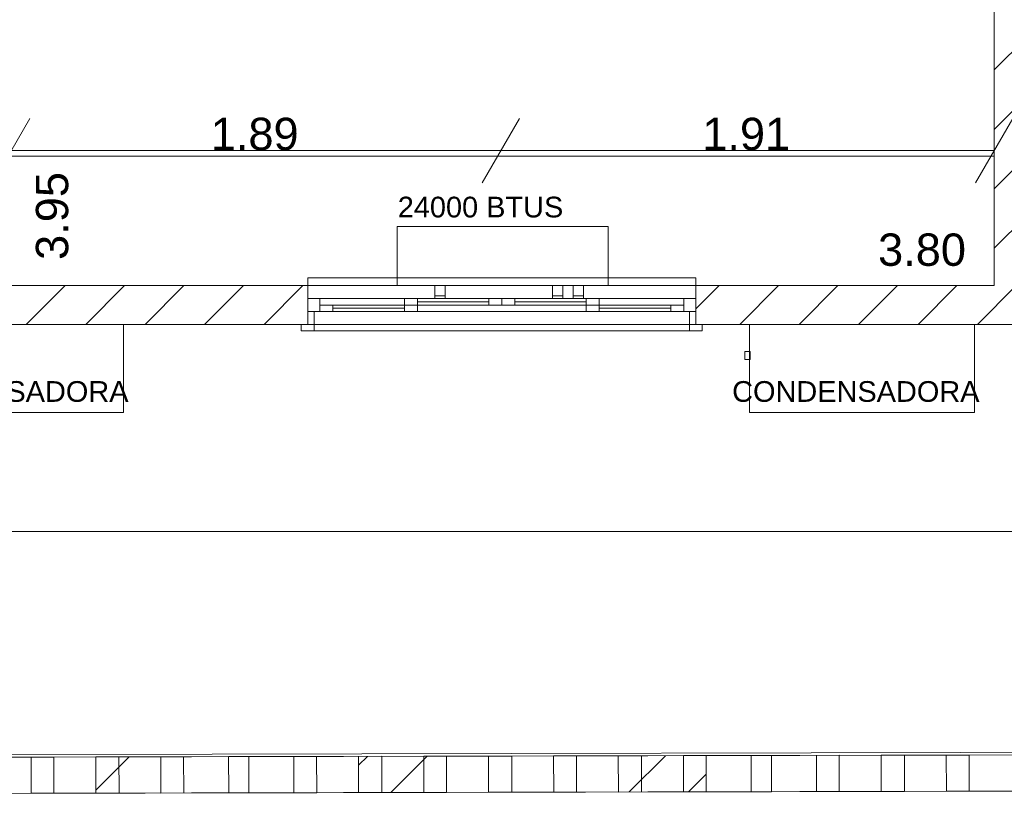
# Model space of a CAD drawing. Header units: millimetres. Extents: x 2826 to 3034, y 1533 to 1590.
# Tile 4 of 248: x 2927.12 to 2930.93, y 1545.31 to 1548.31. Entities that reach past the tile are written whole.
import ezdxf
from ezdxf.enums import TextEntityAlignment as Align

# ---------------------------------------------------------------- set-up
doc = ezdxf.new("R2010")
doc.units = ezdxf.units.MM
doc.layers.add('_Caneta_No__220', color=7, linetype='Continuous', lineweight=15, true_color=0x8a8a8a)
doc.styles.add('ESTILO_GERADO_2', font='arial.ttf')
pattern_1 = [(44.99999999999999, (15.86371711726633, 12.64104686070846), (-0.114904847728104, 0.114904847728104), [])]
pattern_2 = [(44.99999999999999, (15.86371711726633, 12.64104686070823), (-0.5745242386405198, 0.5745242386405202), []), (44.99999999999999, (15.74881226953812, 12.75595170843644), (-0.5745242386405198, 0.5745242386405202), [])]
pattern_3 = [(44.99999999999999, (15.86371711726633, 12.64104686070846), (-0.5745242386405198, 0.5745242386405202), []), (44.99999999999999, (15.74881226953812, 12.75595170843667), (-0.5745242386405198, 0.5745242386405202), [])]

# ---------------------------------------------------------------- blocks, each defined once
blk = doc.blocks.new('ARROWHEAD_2')
at = {"color": 0, "linetype": 'Continuous', "lineweight": 0}
for p, q in [((-0.3781315, -0.655), (0.3781315, 0.655)), ((0, 0), (-1, 0))]:
    blk.add_line(p, q, dxfattribs=at)
blk = doc.blocks.new('A$Cf44ad3b2')
at = {"layer": '_Caneta_No__220'}
h = blk.add_hatch(dxfattribs=at)
h.set_pattern_fill('TIJOLO_COMUM_0005', color=256, style=0, pattern_type=2)
h.set_pattern_definition([(44.99999999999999, (15.86371711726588, 12.64104686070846), (-0.114904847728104, 0.114904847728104), [])])
h.paths.add_polyline_path([(23.24157093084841, 13.99104686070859), (23.24157093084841, 17.94104686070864), (23.09157093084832, 17.94104686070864), (23.09157093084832, 13.99104686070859)])
h = blk.add_hatch(dxfattribs=at)
h.set_pattern_fill('TIJOLO_COMUM_0005', color=256, style=0, pattern_type=2)
h.set_pattern_definition(pattern_1)
h.paths.add_polyline_path([(18.7342018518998, 13.8410468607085), (20.43837361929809, 13.8410468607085), (20.43837361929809, 13.99104693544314), (18.7342018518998, 13.99104669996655)])
h = blk.add_hatch(dxfattribs=at)
h.set_pattern_fill('TIJOLO_COMUM_0005', color=256, style=0, pattern_type=2)
h.set_pattern_definition(pattern_1)
h.paths.add_polyline_path([(21.93837366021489, 13.99104694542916), (21.93837366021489, 13.8410468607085), (24.09431542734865, 13.8410468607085), (24.09431542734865, 13.99104694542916)])
h = blk.add_hatch(dxfattribs=at)
h.set_pattern_fill('DUPLA_1_4_0005', color=256, style=0, pattern_type=2)
h.set_pattern_definition(pattern_2)
h.paths.add_polyline_path([(19.61890442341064, 12.02998394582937), (19.95890366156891, 12.03073125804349), (19.95859594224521, 12.1707320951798), (19.61859670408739, 12.16998478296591)])
h = blk.add_hatch(dxfattribs=at)
h.set_pattern_fill('DUPLA_1_4_0005', color=256, style=0, pattern_type=2)
h.set_pattern_definition(pattern_3)
h.paths.add_polyline_path([(20.63479471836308, 12.03221685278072), (20.97479395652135, 12.03296416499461), (20.97448623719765, 12.17296500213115), (20.63448699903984, 12.17221768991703)])
h = blk.add_hatch(dxfattribs=at)
h.set_pattern_fill('DUPLA_1_4_0005', color=256, style=0, pattern_type=2)
h.set_pattern_definition(pattern_2)
h.paths.add_polyline_path([(21.13684713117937, 12.03332035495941), (21.47684636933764, 12.03406766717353), (21.47653865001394, 12.17406850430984), (21.13653941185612, 12.17332119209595)])
h = blk.add_hatch(dxfattribs=at)
h.set_pattern_fill('DUPLA_1_4_0005', color=256, style=0, pattern_type=2)
h.set_pattern_definition(pattern_3)
h.paths.add_polyline_path([(21.63889954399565, 12.03442385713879), (21.97889878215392, 12.03517116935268), (21.97859106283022, 12.17517200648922), (21.6385918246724, 12.1744246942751)])
h = blk.add_hatch(dxfattribs=at)
h.set_pattern_fill('DUPLA_1_4_0005', color=256, style=0, pattern_type=2)
h.set_pattern_definition(pattern_3)
h.paths.add_polyline_path([(22.15273742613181, 12.03555326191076), (22.49273666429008, 12.03630057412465), (22.49242894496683, 12.17630141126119), (22.15242970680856, 12.17555409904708)])
for p, q in [((23.09157093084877, 13.99104686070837), (23.09157093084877, 17.94104686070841)), ((19.48157093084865, 14.5125230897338), (20.99473328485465, 14.5125230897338)), ((21.37473328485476, 14.5125230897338), (22.90157093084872, 14.5125230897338)), ((23.09157093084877, 14.49104686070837), (19.29157093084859, 14.49104686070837)), ((23.09157093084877, 13.99104686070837), (23.09157093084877, 14.49104686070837)), ((20.43837367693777, 13.99104686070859), (20.43837367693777, 14.02104686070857)), ((20.43837367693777, 14.02104686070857), (21.93837367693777, 14.02104686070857)), ((21.93837367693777, 14.02104686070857), (21.93837367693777, 13.99104686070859)), ((19.29157093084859, 13.99104686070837), (23.09157093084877, 13.99104686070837)), ((19.29157093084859, 13.99104686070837), (23.09157093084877, 13.99104686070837)), ((20.43837367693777, 13.99104686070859), (20.43837367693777, 13.94104686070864)), ((20.43837367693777, 13.99104686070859), (21.93837367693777, 13.99104686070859)), ((20.43837367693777, 13.99104686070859), (20.43837367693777, 13.94104686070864)), ((21.93837367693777, 13.99104686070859), (21.93837367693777, 13.94104686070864)), ((21.93837367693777, 13.99104686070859), (21.93837367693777, 13.94104686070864)), ((20.43837367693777, 13.94104686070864), (20.43837367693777, 13.89104686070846)), ((20.43837367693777, 13.94104686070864), (20.4853736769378, 13.94104686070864)), ((20.43837367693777, 13.94104686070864), (20.43837367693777, 13.89104686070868)), ((20.43837367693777, 13.94104686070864), (20.43837367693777, 13.89104686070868)), ((20.4853736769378, 13.94104686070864), (20.86187367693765, 13.94104686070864)), ((20.4853736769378, 13.94104686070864), (20.4853736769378, 13.89104686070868)), ((20.81187367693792, 13.94104686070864), (21.18837367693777, 13.94104686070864)), ((20.81187367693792, 13.94104686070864), (20.86187367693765, 13.94104686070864)), ((20.81187367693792, 13.91604686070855), (20.81187367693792, 13.94104686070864)), ((20.86187367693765, 13.94104686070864), (20.86187367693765, 13.91604686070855)), ((20.86187367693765, 13.94104686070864), (21.13837367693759, 13.94104686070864)), ((21.13837367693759, 13.91604686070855), (21.13837367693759, 13.94104686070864)), ((21.13837367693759, 13.94104686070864), (21.18837367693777, 13.94104686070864)), ((21.18837367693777, 13.94104686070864), (21.56487367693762, 13.94104686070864)), ((21.18837367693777, 13.94104686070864), (21.18837367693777, 13.91604686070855)), ((21.18837367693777, 13.94104686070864), (21.23837367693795, 13.94104686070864)), ((21.18837367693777, 13.91604686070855), (21.18837367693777, 13.94104686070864)), ((21.23837367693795, 13.94104686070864), (21.23837367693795, 13.91604686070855)), ((21.23837367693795, 13.94104686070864), (21.5148736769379, 13.94104686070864)), ((21.5148736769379, 13.94104686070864), (21.89137367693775, 13.94104686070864)), ((21.5148736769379, 13.91604686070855), (21.5148736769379, 13.94104686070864)), ((21.5148736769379, 13.94104686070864), (21.56487367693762, 13.94104686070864)), ((21.56487367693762, 13.94104686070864), (21.56487367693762, 13.91604686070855)), ((21.89137367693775, 13.89104686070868), (21.89137367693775, 13.94104686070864)), ((21.89137367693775, 13.94104686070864), (21.93837367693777, 13.94104686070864)), ((21.93837367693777, 13.94104686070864), (21.93837367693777, 13.89104686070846)), ((21.93837367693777, 13.94104686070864), (21.93837367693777, 13.89104686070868)), ((21.93837367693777, 13.94104686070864), (21.93837367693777, 13.89104686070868)), ((20.4853736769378, 13.91604686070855), (20.53537367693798, 13.91604686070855)), ((20.4853736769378, 13.89104686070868), (20.4853736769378, 13.91604686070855)), ((20.53537367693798, 13.91604686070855), (20.53537367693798, 13.89104686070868)), ((20.53537367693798, 13.91604686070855), (20.81187367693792, 13.91604686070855)), ((20.53537367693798, 13.90354686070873), (20.81187367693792, 13.90354686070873)), ((20.81187367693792, 13.89104686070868), (20.81187367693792, 13.91604686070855)), ((20.81187367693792, 13.91604686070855), (20.86187367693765, 13.91604686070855)), ((20.86187367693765, 13.91604686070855), (20.81187367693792, 13.91604686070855)), ((20.86187367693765, 13.92854686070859), (21.13837367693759, 13.92854686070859)), ((20.86187367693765, 13.91604686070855), (20.86187367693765, 13.89104686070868)), ((21.13837367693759, 13.91604686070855), (20.86187367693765, 13.91604686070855)), ((21.18837367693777, 13.91604686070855), (21.13837367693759, 13.91604686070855)), ((21.23837367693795, 13.91604686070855), (21.18837367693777, 13.91604686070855)), ((21.23837367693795, 13.92854686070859), (21.5148736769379, 13.92854686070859)), ((21.5148736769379, 13.91604686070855), (21.23837367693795, 13.91604686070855)), ((21.56487367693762, 13.91604686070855), (21.5148736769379, 13.91604686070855)), ((21.5148736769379, 13.91604686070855), (21.56487367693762, 13.91604686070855)), ((21.5148736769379, 13.89104686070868), (21.5148736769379, 13.91604686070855)), ((21.56487367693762, 13.91604686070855), (21.56487367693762, 13.89104686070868)), ((21.56487367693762, 13.91604686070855), (21.84137367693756, 13.91604686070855)), ((21.56487367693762, 13.90354686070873), (21.84137367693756, 13.90354686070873)), ((21.84137367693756, 13.89104686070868), (21.84137367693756, 13.91604686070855)), ((21.84137367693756, 13.91604686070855), (21.89137367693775, 13.91604686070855)), ((21.89137367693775, 13.91604686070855), (21.89137367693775, 13.89104686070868)), ((20.43837367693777, 13.89104686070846), (20.43837367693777, 13.8410468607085)), ((20.43837367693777, 13.84104686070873), (20.43837367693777, 13.89104686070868)), ((20.43837367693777, 13.89104686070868), (20.46337367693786, 13.89104686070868)), ((20.4853736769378, 13.89104686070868), (20.43837367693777, 13.89104686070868)), ((20.43837367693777, 13.89104686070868), (20.43837367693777, 13.84104686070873)), ((20.43837367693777, 13.89104686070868), (20.43837367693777, 13.84104686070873)), ((20.46337367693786, 13.89104686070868), (20.46337367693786, 13.84104686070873)), ((20.86187367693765, 13.89104686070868), (20.4853736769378, 13.89104686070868)), ((20.53537367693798, 13.89104686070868), (20.4853736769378, 13.89104686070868)), ((20.81187367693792, 13.89104686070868), (20.53537367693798, 13.89104686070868)), ((21.18837367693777, 13.89104686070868), (20.81187367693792, 13.89104686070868)), ((20.86187367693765, 13.89104686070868), (20.81187367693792, 13.89104686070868)), ((21.56487367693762, 13.89104686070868), (21.18837367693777, 13.89104686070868)), ((21.89137367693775, 13.89104686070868), (21.5148736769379, 13.89104686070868)), ((21.56487367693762, 13.89104686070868), (21.5148736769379, 13.89104686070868)), ((21.84137367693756, 13.89104686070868), (21.56487367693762, 13.89104686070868)), ((21.89137367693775, 13.89104686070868), (21.84137367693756, 13.89104686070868)), ((21.93837367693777, 13.89104686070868), (21.89137367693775, 13.89104686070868)), ((21.91337367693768, 13.84104686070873), (21.91337367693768, 13.89104686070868)), ((21.91337367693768, 13.89104686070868), (21.93837367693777, 13.89104686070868)), ((21.93837367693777, 13.89104686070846), (21.93837367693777, 13.8410468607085)), ((21.93837367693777, 13.89104686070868), (21.93837367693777, 13.84104686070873)), ((21.93837367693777, 13.89104686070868), (21.93837367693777, 13.84104686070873)), ((21.93837367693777, 13.89104686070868), (21.93837367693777, 13.84104686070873)), ((34.686761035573, 13.84104686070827), (16.66371711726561, 13.84104686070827)), ((20.43837367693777, 13.8410468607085), (20.41337367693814, 13.8410468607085)), ((20.41337367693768, 13.81604686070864), (20.41337367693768, 13.84104686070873)), ((20.41337367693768, 13.84104686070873), (20.46337367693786, 13.84104686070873)), ((20.43837367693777, 13.84104686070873), (20.41337367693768, 13.84104686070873)), ((20.43837367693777, 13.84104686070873), (20.41337367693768, 13.84104686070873)), ((20.46337367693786, 13.81604686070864), (20.41337367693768, 13.81604686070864)), ((20.43837367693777, 13.84104686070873), (21.93837367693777, 13.84104686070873)), ((20.46337367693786, 13.84104686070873), (20.43837367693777, 13.84104686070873)), ((20.46337367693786, 13.84104686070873), (20.46337367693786, 13.81604686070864)), ((20.46337367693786, 13.81604686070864), (21.91337367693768, 13.81604686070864)), ((21.93837367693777, 13.84104686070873), (21.91337367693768, 13.84104686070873)), ((21.91337367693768, 13.84104686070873), (21.96337367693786, 13.84104686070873)), ((21.91337367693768, 13.81604686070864), (21.91337367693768, 13.84104686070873)), ((21.96337367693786, 13.81604686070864), (21.91337367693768, 13.81604686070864)), ((21.93837367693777, 13.8410468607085), (21.96337367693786, 13.8410468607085)), ((21.93837367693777, 13.84104686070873), (21.96337367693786, 13.84104686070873)), ((21.93837367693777, 13.84104686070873), (21.96337367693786, 13.84104686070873)), ((21.96337367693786, 13.84104686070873), (21.96337367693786, 13.81604686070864)), ((15.86250077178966, 13.04104686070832), (34.686761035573, 13.04104686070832)), ((34.6906689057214, 12.06311141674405), (15.86596720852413, 12.02173506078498))]:
    blk.add_line(p, q, dxfattribs=at)
for points in [[(16.67206089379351, 13.8410468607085), (34.68676103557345, 13.8410468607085), (34.6906689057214, 12.06311141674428), (41.0041924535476, 12.07698842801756), (41.0041924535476, 13.8410468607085), (56.84739547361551, 13.8410468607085), (56.84739547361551, 29.40864958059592), (46.86160292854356, 29.40864958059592), (46.86160292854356, 23.63887831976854), (34.68676103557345, 23.63887831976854), (34.68676103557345, 22.43887843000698), (16.67206089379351, 22.43887843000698)], [(21.59941146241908, 13.99104686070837), (21.59941146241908, 14.21973061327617), (20.78373039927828, 14.21973061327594), (20.78373039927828, 13.99104686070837)], [(20.96941146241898, 13.99104686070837), (20.92941146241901, 13.99104686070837), (20.92941146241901, 13.9510468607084), (20.96941146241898, 13.9510468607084)], [(21.4244114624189, 13.99104686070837), (21.38441146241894, 13.99104686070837), (21.38441146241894, 13.9510468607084), (21.4244114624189, 13.9510468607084)], [(21.50441146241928, 13.99104686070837), (21.46441146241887, 13.99104686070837), (21.46441146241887, 13.9510468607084), (21.50441146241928, 13.9510468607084)], [(20.92941146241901, 13.9510468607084), (20.92941146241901, 13.94104686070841), (20.96941146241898, 13.94104686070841), (20.96941146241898, 13.9510468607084)], [(21.38441146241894, 13.9510468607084), (21.38441146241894, 13.94104686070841), (21.4244114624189, 13.94104686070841), (21.4244114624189, 13.9510468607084)], [(21.46441146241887, 13.9510468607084), (21.46441146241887, 13.94104686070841), (21.50441146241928, 13.94104686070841), (21.50441146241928, 13.9510468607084)], [(19.72657093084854, 13.50104686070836), (18.85657093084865, 13.50104686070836), (18.85657093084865, 13.84104686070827), (19.72657093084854, 13.84104686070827)], [(23.01613082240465, 13.50104686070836), (22.14613082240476, 13.50104686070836), (22.14613082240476, 13.84104686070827), (23.01613082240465, 13.84104686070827)], [(22.14813082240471, 13.73604686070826), (22.14813082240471, 13.70604686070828), (22.12813082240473, 13.70604686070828), (22.12813082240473, 13.73604686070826)], [(22.14813082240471, 13.73604686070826), (22.14813082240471, 13.70604686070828), (22.12813082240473, 13.70604686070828), (22.12813082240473, 13.73604686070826)], [(15.87096720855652, 12.02173501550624), (34.69092172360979, 12.06311195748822), (34.69061392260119, 12.20311266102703), (15.87065940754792, 12.16173571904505)], [(19.11685201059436, 12.02888044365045), (19.45685124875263, 12.02962775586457), (19.45654352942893, 12.16962859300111), (19.11654429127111, 12.16888128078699)], [(19.11685201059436, 12.02888044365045), (19.45685124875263, 12.02962775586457), (19.45654352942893, 12.16962859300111), (19.11654429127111, 12.16888128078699)], [(19.11685201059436, 12.02888044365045), (19.45685124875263, 12.02962775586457), (19.45654352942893, 12.16962859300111), (19.11654429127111, 12.16888128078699)], [(19.11685201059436, 12.02888044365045), (19.45685124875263, 12.02962775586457), (19.45654352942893, 12.16962859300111), (19.11654429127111, 12.16888128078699)], [(19.11685201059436, 12.02888044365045), (19.45685124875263, 12.02962775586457), (19.45654352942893, 12.16962859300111), (19.11654429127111, 12.16888128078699)], [(19.11685201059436, 12.02888044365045), (19.45685124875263, 12.02962775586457), (19.45654352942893, 12.16962859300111), (19.11654429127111, 12.16888128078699)], [(19.36890500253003, 12.02943445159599), (19.70890424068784, 12.03018176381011), (19.7085965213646, 12.17018260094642), (19.36859728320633, 12.16943528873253)], [(19.36890500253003, 12.02943445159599), (19.70890424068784, 12.03018176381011), (19.7085965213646, 12.17018260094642), (19.36859728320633, 12.16943528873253)], [(19.36890500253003, 12.02943445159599), (19.70890424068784, 12.03018176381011), (19.7085965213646, 12.17018260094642), (19.36859728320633, 12.16943528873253)], [(19.36890500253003, 12.02943445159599), (19.70890424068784, 12.03018176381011), (19.7085965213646, 12.17018260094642), (19.36859728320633, 12.16943528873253)], [(19.36890500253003, 12.02943445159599), (19.70890424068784, 12.03018176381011), (19.7085965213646, 12.17018260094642), (19.36859728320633, 12.16943528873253)], [(19.36890500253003, 12.02943445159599), (19.70890424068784, 12.03018176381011), (19.7085965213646, 12.17018260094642), (19.36859728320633, 12.16943528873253)], [(19.36890500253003, 12.02943445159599), (19.70890424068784, 12.03018176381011), (19.7085965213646, 12.17018260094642), (19.36859728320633, 12.16943528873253)], [(19.61890442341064, 12.02998394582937), (19.95890366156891, 12.03073125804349), (19.95859594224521, 12.1707320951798), (19.61859670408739, 12.16998478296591)], [(19.61890442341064, 12.02998394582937), (19.95890366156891, 12.03073125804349), (19.95859594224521, 12.1707320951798), (19.61859670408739, 12.16998478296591)], [(19.61890442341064, 12.02998394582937), (19.95890366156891, 12.03073125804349), (19.95859594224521, 12.1707320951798), (19.61859670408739, 12.16998478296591)], [(19.61890442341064, 12.02998394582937), (19.95890366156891, 12.03073125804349), (19.95859594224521, 12.1707320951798), (19.61859670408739, 12.16998478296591)], [(19.61890442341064, 12.02998394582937), (19.95890366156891, 12.03073125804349), (19.95859594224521, 12.1707320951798), (19.61859670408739, 12.16998478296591)], [(19.61890442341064, 12.02998394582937), (19.95890366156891, 12.03073125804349), (19.95859594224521, 12.1707320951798), (19.61859670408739, 12.16998478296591)], [(19.87095741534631, 12.03053795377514), (20.21095665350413, 12.03128526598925), (20.21064893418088, 12.17128610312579), (19.87064969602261, 12.17053879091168)], [(19.87095741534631, 12.03053795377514), (20.21095665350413, 12.03128526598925), (20.21064893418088, 12.17128610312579), (19.87064969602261, 12.17053879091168)], [(19.87095741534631, 12.03053795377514), (20.21095665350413, 12.03128526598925), (20.21064893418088, 12.17128610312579), (19.87064969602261, 12.17053879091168)], [(19.87095741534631, 12.03053795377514), (20.21095665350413, 12.03128526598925), (20.21064893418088, 12.17128610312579), (19.87064969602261, 12.17053879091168)], [(19.87095741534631, 12.03053795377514), (20.21095665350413, 12.03128526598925), (20.21064893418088, 12.17128610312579), (19.87064969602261, 12.17053879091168)], [(19.87095741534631, 12.03053795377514), (20.21095665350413, 12.03128526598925), (20.21064893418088, 12.17128610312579), (19.87064969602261, 12.17053879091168)], [(19.87095741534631, 12.03053795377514), (20.21095665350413, 12.03128526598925), (20.21064893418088, 12.17128610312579), (19.87064969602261, 12.17053879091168)], [(20.1327423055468, 12.03111335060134), (20.47274154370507, 12.03186066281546), (20.47243382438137, 12.17186149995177), (20.13243458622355, 12.17111418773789)], [(20.1327423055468, 12.03111335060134), (20.47274154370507, 12.03186066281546), (20.47243382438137, 12.17186149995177), (20.13243458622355, 12.17111418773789)], [(20.1327423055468, 12.03111335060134), (20.47274154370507, 12.03186066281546), (20.47243382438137, 12.17186149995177), (20.13243458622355, 12.17111418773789)], [(20.1327423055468, 12.03111335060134), (20.47274154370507, 12.03186066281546), (20.47243382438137, 12.17186149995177), (20.13243458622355, 12.17111418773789)], [(20.1327423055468, 12.03111335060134), (20.47274154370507, 12.03186066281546), (20.47243382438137, 12.17186149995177), (20.13243458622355, 12.17111418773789)], [(20.1327423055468, 12.03111335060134), (20.47274154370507, 12.03186066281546), (20.47243382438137, 12.17186149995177), (20.13243458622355, 12.17111418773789)], [(20.38479529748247, 12.03166735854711), (20.72479453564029, 12.03241467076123), (20.72448681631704, 12.17241550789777), (20.38448757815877, 12.17166819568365)], [(20.38479529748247, 12.03166735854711), (20.72479453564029, 12.03241467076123), (20.72448681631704, 12.17241550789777), (20.38448757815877, 12.17166819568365)], [(20.38479529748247, 12.03166735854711), (20.72479453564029, 12.03241467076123), (20.72448681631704, 12.17241550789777), (20.38448757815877, 12.17166819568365)], [(20.38479529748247, 12.03166735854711), (20.72479453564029, 12.03241467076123), (20.72448681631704, 12.17241550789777), (20.38448757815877, 12.17166819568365)], [(20.38479529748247, 12.03166735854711), (20.72479453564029, 12.03241467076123), (20.72448681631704, 12.17241550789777), (20.38448757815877, 12.17166819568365)], [(20.38479529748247, 12.03166735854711), (20.72479453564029, 12.03241467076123), (20.72448681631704, 12.17241550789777), (20.38448757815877, 12.17166819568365)], [(20.38479529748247, 12.03166735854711), (20.72479453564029, 12.03241467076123), (20.72448681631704, 12.17241550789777), (20.38448757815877, 12.17166819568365)], [(20.63479471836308, 12.03221685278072), (20.97479395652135, 12.03296416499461), (20.97448623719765, 12.17296500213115), (20.63448699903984, 12.17221768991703)], [(20.63479471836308, 12.03221685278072), (20.97479395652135, 12.03296416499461), (20.97448623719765, 12.17296500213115), (20.63448699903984, 12.17221768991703)], [(20.63479471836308, 12.03221685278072), (20.97479395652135, 12.03296416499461), (20.97448623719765, 12.17296500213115), (20.63448699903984, 12.17221768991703)], [(20.63479471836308, 12.03221685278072), (20.97479395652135, 12.03296416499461), (20.97448623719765, 12.17296500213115), (20.63448699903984, 12.17221768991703)], [(20.63479471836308, 12.03221685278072), (20.97479395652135, 12.03296416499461), (20.97448623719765, 12.17296500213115), (20.63448699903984, 12.17221768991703)], [(20.63479471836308, 12.03221685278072), (20.97479395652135, 12.03296416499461), (20.97448623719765, 12.17296500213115), (20.63448699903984, 12.17221768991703)], [(20.88684771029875, 12.03277086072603), (21.22684694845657, 12.03351817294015), (21.22653922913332, 12.17351901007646), (20.88653999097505, 12.17277169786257)], [(20.88684771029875, 12.03277086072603), (21.22684694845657, 12.03351817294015), (21.22653922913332, 12.17351901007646), (20.88653999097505, 12.17277169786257)], [(20.88684771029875, 12.03277086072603), (21.22684694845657, 12.03351817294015), (21.22653922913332, 12.17351901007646), (20.88653999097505, 12.17277169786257)], [(20.88684771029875, 12.03277086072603), (21.22684694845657, 12.03351817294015), (21.22653922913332, 12.17351901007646), (20.88653999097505, 12.17277169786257)], [(20.88684771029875, 12.03277086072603), (21.22684694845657, 12.03351817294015), (21.22653922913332, 12.17351901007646), (20.88653999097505, 12.17277169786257)], [(20.88684771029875, 12.03277086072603), (21.22684694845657, 12.03351817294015), (21.22653922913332, 12.17351901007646), (20.88653999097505, 12.17277169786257)], [(20.88684771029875, 12.03277086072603), (21.22684694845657, 12.03351817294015), (21.22653922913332, 12.17351901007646), (20.88653999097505, 12.17277169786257)], [(21.13684713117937, 12.03332035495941), (21.47684636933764, 12.03406766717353), (21.47653865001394, 12.17406850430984), (21.13653941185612, 12.17332119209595)], [(21.13684713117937, 12.03332035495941), (21.47684636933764, 12.03406766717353), (21.47653865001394, 12.17406850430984), (21.13653941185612, 12.17332119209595)], [(21.13684713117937, 12.03332035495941), (21.47684636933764, 12.03406766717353), (21.47653865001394, 12.17406850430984), (21.13653941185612, 12.17332119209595)], [(21.13684713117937, 12.03332035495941), (21.47684636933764, 12.03406766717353), (21.47653865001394, 12.17406850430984), (21.13653941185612, 12.17332119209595)], [(21.13684713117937, 12.03332035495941), (21.47684636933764, 12.03406766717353), (21.47653865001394, 12.17406850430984), (21.13653941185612, 12.17332119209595)], [(21.13684713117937, 12.03332035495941), (21.47684636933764, 12.03406766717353), (21.47653865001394, 12.17406850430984), (21.13653941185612, 12.17332119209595)], [(21.38890012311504, 12.03387436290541), (21.72889936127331, 12.0346216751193), (21.72859164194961, 12.17462251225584), (21.38859240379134, 12.17387520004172)], [(21.38890012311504, 12.03387436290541), (21.72889936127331, 12.0346216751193), (21.72859164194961, 12.17462251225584), (21.38859240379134, 12.17387520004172)], [(21.38890012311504, 12.03387436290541), (21.72889936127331, 12.0346216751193), (21.72859164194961, 12.17462251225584), (21.38859240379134, 12.17387520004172)], [(21.38890012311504, 12.03387436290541), (21.72889936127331, 12.0346216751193), (21.72859164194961, 12.17462251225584), (21.38859240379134, 12.17387520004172)], [(21.38890012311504, 12.03387436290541), (21.72889936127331, 12.0346216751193), (21.72859164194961, 12.17462251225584), (21.38859240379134, 12.17387520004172)], [(21.38890012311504, 12.03387436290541), (21.72889936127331, 12.0346216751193), (21.72859164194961, 12.17462251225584), (21.38859240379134, 12.17387520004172)], [(21.38890012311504, 12.03387436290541), (21.72889936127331, 12.0346216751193), (21.72859164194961, 12.17462251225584), (21.38859240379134, 12.17387520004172)], [(21.63889954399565, 12.03442385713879), (21.97889878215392, 12.03517116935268), (21.97859106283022, 12.17517200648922), (21.6385918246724, 12.1744246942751)], [(21.63889954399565, 12.03442385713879), (21.97889878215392, 12.03517116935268), (21.97859106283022, 12.17517200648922), (21.6385918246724, 12.1744246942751)], [(21.63889954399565, 12.03442385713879), (21.97889878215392, 12.03517116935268), (21.97859106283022, 12.17517200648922), (21.6385918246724, 12.1744246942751)], [(21.63889954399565, 12.03442385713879), (21.97889878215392, 12.03517116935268), (21.97859106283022, 12.17517200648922), (21.6385918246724, 12.1744246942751)], [(21.63889954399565, 12.03442385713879), (21.97889878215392, 12.03517116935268), (21.97859106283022, 12.17517200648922), (21.6385918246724, 12.1744246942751)], [(21.63889954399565, 12.03442385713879), (21.97889878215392, 12.03517116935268), (21.97859106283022, 12.17517200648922), (21.6385918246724, 12.1744246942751)], [(21.89095253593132, 12.0349778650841), (22.23095177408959, 12.03572517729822), (22.23064405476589, 12.17572601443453), (21.89064481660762, 12.17497870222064)], [(21.89095253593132, 12.0349778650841), (22.23095177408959, 12.03572517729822), (22.23064405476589, 12.17572601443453), (21.89064481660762, 12.17497870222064)], [(21.89095253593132, 12.0349778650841), (22.23095177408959, 12.03572517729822), (22.23064405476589, 12.17572601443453), (21.89064481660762, 12.17497870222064)], [(21.89095253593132, 12.0349778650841), (22.23095177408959, 12.03572517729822), (22.23064405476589, 12.17572601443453), (21.89064481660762, 12.17497870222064)], [(21.89095253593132, 12.0349778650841), (22.23095177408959, 12.03572517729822), (22.23064405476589, 12.17572601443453), (21.89064481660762, 12.17497870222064)], [(21.89095253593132, 12.0349778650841), (22.23095177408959, 12.03572517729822), (22.23064405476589, 12.17572601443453), (21.89064481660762, 12.17497870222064)], [(21.89095253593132, 12.0349778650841), (22.23095177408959, 12.03572517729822), (22.23064405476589, 12.17572601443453), (21.89064481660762, 12.17497870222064)], [(22.15273742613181, 12.03555326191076), (22.49273666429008, 12.03630057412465), (22.49242894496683, 12.17630141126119), (22.15242970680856, 12.17555409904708)], [(22.15273742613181, 12.03555326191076), (22.49273666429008, 12.03630057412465), (22.49242894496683, 12.17630141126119), (22.15242970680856, 12.17555409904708)], [(22.15273742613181, 12.03555326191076), (22.49273666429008, 12.03630057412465), (22.49242894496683, 12.17630141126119), (22.15242970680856, 12.17555409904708)], [(22.15273742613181, 12.03555326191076), (22.49273666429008, 12.03630057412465), (22.49242894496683, 12.17630141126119), (22.15242970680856, 12.17555409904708)], [(22.15273742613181, 12.03555326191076), (22.49273666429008, 12.03630057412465), (22.49242894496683, 12.17630141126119), (22.15242970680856, 12.17555409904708)], [(22.15273742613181, 12.03555326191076), (22.49273666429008, 12.03630057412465), (22.49242894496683, 12.17630141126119), (22.15242970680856, 12.17555409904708)], [(22.40479041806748, 12.03610726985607), (22.74478965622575, 12.03685458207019), (22.74448193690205, 12.17685541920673), (22.40448269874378, 12.17610810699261)], [(22.40479041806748, 12.03610726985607), (22.74478965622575, 12.03685458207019), (22.74448193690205, 12.17685541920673), (22.40448269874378, 12.17610810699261)], [(22.40479041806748, 12.03610726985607), (22.74478965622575, 12.03685458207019), (22.74448193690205, 12.17685541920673), (22.40448269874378, 12.17610810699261)], [(22.40479041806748, 12.03610726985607), (22.74478965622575, 12.03685458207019), (22.74448193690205, 12.17685541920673), (22.40448269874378, 12.17610810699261)], [(22.40479041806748, 12.03610726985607), (22.74478965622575, 12.03685458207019), (22.74448193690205, 12.17685541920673), (22.40448269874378, 12.17610810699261)], [(22.40479041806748, 12.03610726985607), (22.74478965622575, 12.03685458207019), (22.74448193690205, 12.17685541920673), (22.40448269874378, 12.17610810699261)], [(22.40479041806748, 12.03610726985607), (22.74478965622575, 12.03685458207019), (22.74448193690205, 12.17685541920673), (22.40448269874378, 12.17610810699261)], [(22.65478983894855, 12.03665676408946), (22.99478907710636, 12.03740407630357), (22.99448135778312, 12.17740491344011), (22.65448211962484, 12.176657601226)], [(22.65478983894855, 12.03665676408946), (22.99478907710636, 12.03740407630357), (22.99448135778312, 12.17740491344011), (22.65448211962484, 12.176657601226)], [(22.65478983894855, 12.03665676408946), (22.99478907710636, 12.03740407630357), (22.99448135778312, 12.17740491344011), (22.65448211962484, 12.176657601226)], [(22.65478983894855, 12.03665676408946), (22.99478907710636, 12.03740407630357), (22.99448135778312, 12.17740491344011), (22.65448211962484, 12.176657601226)], [(22.65478983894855, 12.03665676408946), (22.99478907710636, 12.03740407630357), (22.99448135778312, 12.17740491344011), (22.65448211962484, 12.176657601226)], [(22.65478983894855, 12.03665676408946), (22.99478907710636, 12.03740407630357), (22.99448135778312, 12.17740491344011), (22.65448211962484, 12.176657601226)], [(22.90684283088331, 12.03721077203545), (23.24684206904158, 12.03795808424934), (23.24653434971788, 12.17795892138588), (22.90653511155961, 12.17721160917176)], [(22.90684283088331, 12.03721077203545), (23.24684206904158, 12.03795808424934), (23.24653434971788, 12.17795892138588), (22.90653511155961, 12.17721160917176)], [(22.90684283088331, 12.03721077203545), (23.24684206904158, 12.03795808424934), (23.24653434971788, 12.17795892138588), (22.90653511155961, 12.17721160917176)], [(22.90684283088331, 12.03721077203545), (23.24684206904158, 12.03795808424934), (23.24653434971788, 12.17795892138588), (22.90653511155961, 12.17721160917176)], [(22.90684283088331, 12.03721077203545), (23.24684206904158, 12.03795808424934), (23.24653434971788, 12.17795892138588), (22.90653511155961, 12.17721160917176)], [(22.90684283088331, 12.03721077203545), (23.24684206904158, 12.03795808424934), (23.24653434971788, 12.17795892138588), (22.90653511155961, 12.17721160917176)], [(22.90684283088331, 12.03721077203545), (23.24684206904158, 12.03795808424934), (23.24653434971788, 12.17795892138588), (22.90653511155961, 12.17721160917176)]]:
    blk.add_lwpolyline(points, close=True, dxfattribs=at)
for points in [[(23.09157093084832, 17.94104686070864), (23.09157093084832, 13.99104686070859)], [(20.43837364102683, 13.99104686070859), (18.7342018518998, 13.99104686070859)], [(23.09157093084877, 13.99104686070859), (21.93837368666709, 13.99104686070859)], [(18.73420173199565, 13.8410468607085), (20.43837371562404, 13.8410468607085)], [(21.93837380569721, 13.8410468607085), (24.09431538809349, 13.8410468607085)], [(34.54033957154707, 12.21278135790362), (16.0156371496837, 12.17206439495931)], [(16.01596684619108, 12.02206475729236), (49.00480989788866, 12.09457364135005)]]:
    blk.add_lwpolyline(points, dxfattribs=at)
at = {"layer": '_Caneta_No__220', "xscale": 0.19, "yscale": 0.19, "zscale": 0.19, "rotation": 180}
for p in [(19.29157093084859, 14.5125230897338), (21.1847332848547, 14.5125230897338)]:
    blk.add_blockref('ARROWHEAD_2', p, dxfattribs=at)
at = {"layer": '_Caneta_No__220', "xscale": 0.19, "yscale": 0.19, "zscale": 0.19}
for p in [(21.1847332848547, 14.5125230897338), (23.09157093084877, 14.5125230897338)]:
    blk.add_blockref('ARROWHEAD_2', p, dxfattribs=at)
at = {"layer": '_Caneta_No__220', "style": 'ESTILO_GERADO_2'}
for s, height, p in [('24000 BTUS', 0.08000000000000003, (20.78615283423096, 14.25461102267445)), ('CONDENSADORA', 0.08000000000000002, (18.78919706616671, 13.54203117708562)), ('CONDENSADORA', 0.08000000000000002, (22.07875695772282, 13.54203117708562))]:
    blk.add_text(s, height=height, dxfattribs=at).set_placement(p)
at = {"layer": '_Caneta_No__220', "char_height": 0.125, "attachment_point": 5, "style": 'ESTILO_GERADO_2'}
for s, insert in [('\\A1;1.89', (20.23314961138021, 14.57634471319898)), ('\\A1;1.91', (22.1331496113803, 14.57634471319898)), ('\\A1;3.80', (22.81274248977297, 14.12912488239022))]:
    blk.add_mtext(s, dxfattribs=dict(at, insert=insert))
at = {"layer": '_Caneta_No__220', "insert": (19.45063594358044, 14.26013504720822), "char_height": 0.125, "attachment_point": 5, "rotation": 90, "style": 'ESTILO_GERADO_2'}
blk.add_mtext('\\A1;3.95', dxfattribs=at)
at = {"layer": '_Caneta_No__220', "style": 'ESTILO_GERADO_2'}
for p in [(50.27133814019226, 22.56743519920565), (50.87133814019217, 22.56743519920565)]:
    blk.add_attdef('txt', text='', height=0.12, dxfattribs=at).set_placement(p, align=Align.MIDDLE_CENTER)
blk.add_attdef('txt', text='', height=0.12, rotation=90, dxfattribs=at).set_placement((17.13625620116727, 18.42499490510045), align=Align.MIDDLE_CENTER)

msp = doc.modelspace()

# ---------------------------------------------------------------- block references
msp.add_blockref('A$Cf44ad3b2', (2907.796351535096, 1533.292972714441))

doc.saveas('drawing.dxf')
